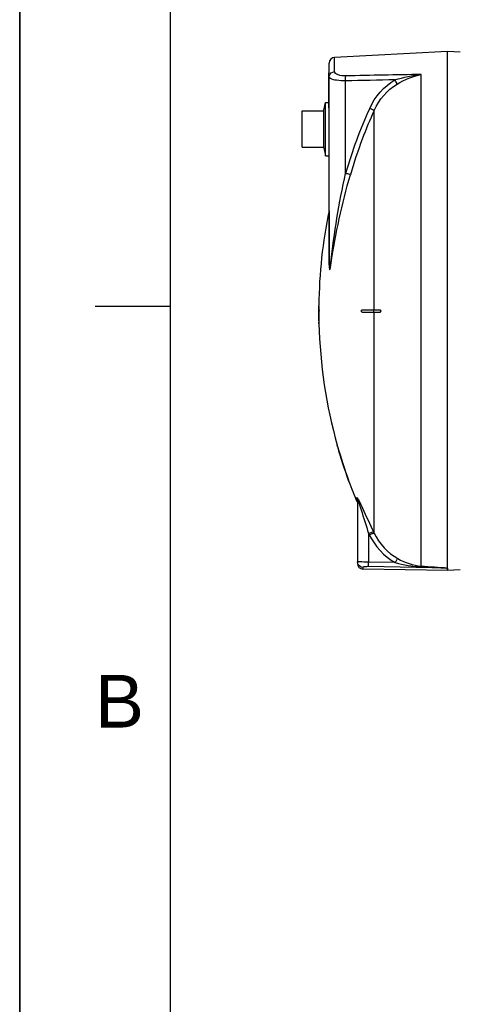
# Model space of a CAD drawing. Header units: millimetres. Extents: x 0 to 297, y 0 to 210.
# Tile 13 of 32: x 0 to 29, y 111 to 177. Entities that reach past the tile are written whole.
import ezdxf

# ---------------------------------------------------------------- set-up
doc = ezdxf.new("R2010")
doc.units = ezdxf.units.MM
doc.header["$LTSCALE"] = 16.335
doc.layers.get('0').update_dxf_attribs({"linetype": 'CONTINUOUS'})
doc.layers.add('08_SURFACES', color=7, linetype='CONTINUOUS')
doc.layers.add('AXES_REF', color=7, linetype='CONTINUOUS')
doc.styles.add('TEXTSTYLE_2', font='arial.ttf')

# ---------------------------------------------------------------- blocks, each defined once
blk = doc.blocks.new('MARGEA4_BL0', base_point=(148.514, 105.014))
at = {"color": 7, "linetype": 'Continuous'}
for p, q in [((0.014, 0.014), (0.014, 210.014)), ((0.014, 0.014), (0.014, 210.014)), ((0.014, 210.014), (0.014, 0.014)), ((10.014, 200.014), (10.014, 10.014)), ((5.014, 157.514), (10.014, 157.514))]:
    blk.add_line(p, q, dxfattribs=at)
at = {"color": 2, "linetype": 'Continuous', "style": 'TEXTSTYLE_2', "oblique": 0.00002}
blk.add_text('B', height=3.5, dxfattribs=at).set_placement((5.014, 129.514))

msp = doc.modelspace()

# ---------------------------------------------------------------- linework, layer by layer
at = {"color": 7, "linetype": 'Continuous'}
for p, q in [((0, 0), (0, 210)), ((28.468, 174.45), (20.949, 174.056)), ((28.468, 140.114), (28.468, 174.45)), ((29.321, 174.406), (28.468, 174.45)), ((20.593, 160.298), (20.593, 173.682)), ((20.563, 170.7), (20.563, 173.025)), ((20.593, 173.025), (20.563, 173.025)), ((18.793, 168.095), (18.793, 170.495)), ((20.233, 168.049), (20.233, 170.542)), ((22.468, 144.663), (22.468, 140.423)), ((28.468, 140.112), (28.468, 140.114)), ((28.468, 139.95), (28.468, 140.112)), ((28.462, 139.95), (22.837, 140.048)), ((29.321, 139.995), (28.468, 139.95))]:
    msp.add_line(p, q, dxfattribs=at)
at = {"color": 9, "linetype": 'Continuous'}
for p, q in [((20.949, 173.109), (20.949, 174.056)), ((20.593, 172.95), (20.563, 172.95)), ((26.724, 140.247), (26.724, 172.925)), ((21.689, 166.346), (21.689, 172.497)), ((20.586, 163.868), (20.586, 160.263)), ((22.439, 144.529), (22.439, 144.804)), ((23.218, 142.412), (23.218, 140.513)), ((23.218, 142.412), (23.257, 142.333)), ((23.552, 142.514), (23.59, 142.436)), ((22.837, 140.162), (22.837, 140.048)), ((28.462, 140.112), (23.212, 140.207)), ((24.991, 140.481), (23.218, 140.513)), ((28.462, 140.112), (28.462, 139.95)), ((28.462, 140.112), (28.468, 140.112))]:
    msp.add_line(p, q, dxfattribs=at)
msp.add_lwpolyline([(20.586, 160.263), (20.587, 160.267), (20.589, 160.271), (20.59, 160.275), (20.591, 160.279), (20.592, 160.283), (20.592, 160.287), (20.593, 160.29), (20.593, 160.294), (20.593, 160.298)], dxfattribs=at)
at = {"color": 7, "linetype": 'Continuous'}
for centre, start, end in [((20.968, 173.682), 93, 180), ((22.843, 140.423), 180, 269)]:
    msp.add_arc(centre, 0.375, start, end, dxfattribs=at)
at = {"color": 9, "linetype": 'Continuous'}
for centre, radius, start, end in [((52.26, 157.488), 31.829, 155.53369, 163.84053), ((52.207, 157.511), 31.442, 155.529, 159.29625), ((52.204, 157.512), 31.438, 159.2976, 163.84532), ((19.413, 143.063), 3.512, 27.08206, 27.65185), ((22.843, 140.536), 0.375, 187.51647, 194.89106), ((22.84, 140.535), 0.372, 194.88502, 200.32787)]:
    msp.add_arc(centre, radius, start, end, dxfattribs=at)
for points, knots in [([(20.593, 172.756), (20.593, 172.771), (20.595, 172.801), (20.601, 172.83), (20.605, 172.844)], [0, 0, 0, 0, 0.498517, 1, 1, 1, 1]), ([(21.702, 172.827), (21.517, 172.823), (21.259, 172.834), (20.949, 173.015), (20.949, 173.109)], [0, 0, 0, 0, 0.661618, 1, 1, 1, 1]), ([(21.689, 172.497), (21.688, 172.532), (21.688, 172.642), (21.688, 172.753), (21.702, 172.827)], [0, 0, 0, 0, 0.315006, 1, 1, 1, 1]), ([(21.689, 172.497), (21.485, 172.494), (21.146, 172.514), (20.803, 172.583), (20.684, 172.65)], [0, 0, 0, 0, 0.598533, 1, 1, 1, 1]), ([(25.115, 172.284), (25.108, 172.299), (25.063, 172.395), (25.011, 172.487), (24.967, 172.564)], [0, 0, 0, 0, 0.163359, 1, 1, 1, 1]), ([(23.59, 170.535), (23.577, 170.54), (23.476, 170.585), (23.376, 170.631), (23.289, 170.67)], [0, 0, 0, 0, 0.130533, 1, 1, 1, 1]), ([(20.694, 160.401), (20.822, 161.394), (21.081, 163.388), (21.471, 165.361), (21.689, 166.346)], [0, 0, 0, 0, 0.497988, 1, 1, 1, 1]), ([(20.719, 160.39), (20.884, 161.371), (21.223, 163.347), (21.726, 165.29), (22.007, 166.26)], [0, 0, 0, 0, 0.49627, 1, 1, 1, 1]), ([(22.007, 166.26), (21.993, 166.262), (21.886, 166.29), (21.781, 166.32), (21.689, 166.346)], [0, 0, 0, 0, 0.130961, 1, 1, 1, 1]), ([(20.586, 160.263), (20.586, 160.155), (20.631, 159.682), (20.694, 160.239), (20.719, 160.39)], [0, 0, 0, 0, 0.415146, 1, 1, 1, 1]), ([(20.593, 160.298), (20.593, 160.189), (20.628, 159.718), (20.675, 160.257), (20.694, 160.401)], [0, 0, 0, 0, 0.430424, 1, 1, 1, 1]), ([(22.439, 144.804), (22.44, 144.827), (22.504, 144.739), (22.513, 144.714), (22.524, 144.693)], [0, 0, 0, 0, 0.486794, 1, 1, 1, 1]), ([(22.468, 144.663), (22.468, 144.669), (22.487, 144.727), (22.515, 144.602), (22.53, 144.561)], [0, 0, 0, 0, 0.117072, 1, 1, 1, 1]), ([(22.54, 144.662), (22.547, 144.648), (22.561, 144.619), (22.575, 144.591), (22.583, 144.576)], [0, 0, 0, 0, 0.486952, 1, 1, 1, 1]), ([(22.53, 144.561), (22.534, 144.551), (22.542, 144.53), (22.549, 144.51), (22.553, 144.499)], [0, 0, 0, 0, 0.49417, 1, 1, 1, 1]), ([(22.553, 144.499), (22.612, 144.331), (22.832, 143.634), (23.05, 142.937), (23.218, 142.412)], [0, 0, 0, 0, 0.244747, 1, 1, 1, 1]), ([(22.583, 144.576), (22.662, 144.414), (22.981, 143.725), (23.301, 143.036), (23.552, 142.514)], [0, 0, 0, 0, 0.237846, 1, 1, 1, 1]), ([(23.218, 142.412), (23.289, 142.445), (23.39, 142.476), (23.518, 142.534), (23.552, 142.514)], [0, 0, 0, 0, 0.665943, 1, 1, 1, 1]), ([(23.257, 142.333), (23.327, 142.366), (23.428, 142.397), (23.556, 142.456), (23.59, 142.436)], [0, 0, 0, 0, 0.666101, 1, 1, 1, 1]), ([(24.991, 140.481), (25.025, 140.541), (25.083, 140.626), (25.136, 140.722), (25.166, 140.742)], [0, 0, 0, 0, 0.658848, 1, 1, 1, 1]), ([(22.494, 140.53), (22.487, 140.53), (22.481, 140.532), (22.468, 140.533), (22.468, 140.535)], [0, 0, 0, 0, 0.735466, 1, 1, 1, 1]), ([(22.472, 140.487), (22.47, 140.495), (22.469, 140.511), (22.468, 140.527), (22.468, 140.535)], [0, 0, 0, 0, 0.500739, 1, 1, 1, 1]), ([(22.542, 140.526), (22.533, 140.527), (22.517, 140.528), (22.501, 140.529), (22.494, 140.53)], [0, 0, 0, 0, 0.563254, 1, 1, 1, 1]), ([(23.218, 140.513), (23.149, 140.513), (22.924, 140.516), (22.698, 140.518), (22.542, 140.526)], [0, 0, 0, 0, 0.308427, 1, 1, 1, 1]), ([(23.212, 140.207), (23.122, 140.208), (22.995, 140.206), (22.887, 140.186), (22.837, 140.173), (22.837, 140.162)], [0, 0, 0, 0, 0.704902, 0.916021, 1, 1, 1, 1]), ([(23.212, 140.207), (23.212, 140.218), (23.215, 140.32), (23.217, 140.422), (23.218, 140.513)], [0, 0, 0, 0, 0.111817, 1, 1, 1, 1]), ([(26.709, 140.196), (26.711, 140.207), (26.715, 140.224), (26.72, 140.241), (26.724, 140.247)], [0, 0, 0, 0, 0.626702, 1, 1, 1, 1]), ([(26.709, 140.196), (26.856, 140.19), (27.149, 140.177), (27.517, 140.161), (27.809, 140.148), (28.03, 140.139), (28.211, 140.125), (28.358, 140.126), (28.414, 140.113), (28.462, 140.121), (28.462, 140.112)], [0, 0, 0, 0, 0.251198, 0.502279, 0.62773, 0.752922, 0.876199, 0.94849, 0.984226, 1, 1, 1, 1]), ([(26.724, 140.247), (27.018, 140.227), (27.461, 140.203), (28.04, 140.149), (28.331, 140.148), (28.468, 140.114)], [0, 0, 0, 0, 0.506382, 0.758261, 1, 1, 1, 1])]:
    msp.add_open_spline(points, degree=3, knots=knots, dxfattribs=at)
for points in [[(20.605, 172.844), (20.643, 172.984), (20.804, 173.102), (20.949, 173.109)], [(26.724, 172.925), (25.05, 172.894), (23.376, 172.861), (21.702, 172.827)], [(24.967, 172.564), (25.54, 172.735), (26.129, 172.861), (26.724, 172.925)], [(25.115, 172.284), (25.613, 172.575), (26.158, 172.81), (26.724, 172.925)], [(20.684, 172.65), (20.643, 172.673), (20.593, 172.709), (20.593, 172.756)], [(24.967, 172.564), (23.874, 172.542), (22.782, 172.52), (21.689, 172.497)], [(23.289, 170.67), (23.639, 171.438), (24.237, 172.142), (24.967, 172.564)], [(23.59, 170.535), (23.905, 171.241), (24.447, 171.893), (25.115, 172.284)], [(22.468, 144.663), (22.468, 144.711), (22.458, 144.76), (22.439, 144.804)], [(23.257, 142.333), (23.626, 141.572), (24.251, 140.892), (24.991, 140.481)], [(23.59, 142.436), (23.924, 141.741), (24.493, 141.118), (25.166, 140.742)], [(25.166, 140.742), (25.642, 140.476), (26.18, 140.283), (26.724, 140.247)], [(22.837, 140.162), (22.696, 140.165), (22.541, 140.274), (22.492, 140.406)], [(24.991, 140.481), (25.549, 140.321), (26.129, 140.22), (26.709, 140.196)]]:
    msp.add_open_spline(points, degree=3, dxfattribs=at)
at = {"layer": '08_SURFACES', "color": 9, "linetype": 'Continuous'}
for p, q in [((23.59, 157.275), (23.59, 170.535)), ((19.905, 157.5), (19.89, 157.5)), ((23.576, 157.125), (23.576, 157.275)), ((23.59, 142.436), (23.59, 157.125)), ((19.912, 156.45), (19.897, 156.45)), ((21.142, 148.2), (21.157, 148.2)), ((21.869, 145.95), (21.885, 145.95))]:
    msp.add_line(p, q, dxfattribs=at)
at = {"layer": '08_SURFACES', "color": 7, "linetype": 'Continuous'}
for p, q in [((19.889, 157.275), (19.923, 157.275)), ((19.923, 157.125), (19.889, 157.125)), ((19.891, 157.575), (19.89, 157.5)), ((19.906, 157.575), (19.891, 157.575)), ((19.905, 157.5), (19.906, 157.575)), ((22.782, 157.275), (23.987, 157.275)), ((22.782, 157.125), (23.987, 157.125)), ((19.897, 156.45), (19.899, 156.375)), ((19.914, 156.375), (19.912, 156.45)), ((19.914, 156.375), (19.899, 156.375)), ((21.121, 148.275), (21.122, 148.269)), ((21.136, 148.275), (21.121, 148.275)), ((21.122, 148.27), (21.123, 148.265)), ((21.122, 148.269), (21.135, 148.226)), ((21.135, 148.226), (21.142, 148.2)), ((21.136, 148.275), (21.136, 148.275)), ((21.157, 148.2), (21.136, 148.275)), ((21.138, 148.27), (21.137, 148.273)), ((21.869, 145.95), (21.896, 145.875)), ((21.889, 145.94), (21.885, 145.95)), ((21.889, 145.94), (21.885, 145.95)), ((21.912, 145.875), (21.889, 145.94)), ((21.896, 145.921), (21.889, 145.94)), ((21.912, 145.875), (21.896, 145.875))]:
    msp.add_line(p, q, dxfattribs=at)
for points in [[(21.125, 148.258), (21.128, 148.249), (21.131, 148.238), (21.134, 148.226)], [(21.134, 148.226), (21.138, 148.214), (21.142, 148.2)], [(21.157, 148.2), (21.155, 148.21), (21.152, 148.22), (21.149, 148.229)], [(21.869, 145.95), (21.874, 145.937), (21.879, 145.924), (21.883, 145.912), (21.887, 145.901), (21.89, 145.892)], [(21.893, 145.885), (21.895, 145.879), (21.896, 145.876), (21.896, 145.875)]]:
    msp.add_lwpolyline(points, dxfattribs=at)
for radius, start, end in [(32.925, 168.31597, 179.34741), (32.94, 179.78257, 180.13052), (32.94, 179.47817, 179.86954), (32.94, 180.13046, 181.30466), (32.925, 179.47793, 179.86949), (32.925, 180.13051, 181.30526), (32.925, 181.43581, 195.72798), (32.94, 195.85625, 199.97017), (32.925, 195.86366, 199.97966), (32.925, 200.11854, 202.63535)]:
    msp.add_arc((52.828, 157.2), radius, start, end, dxfattribs=at)
for points, knots in [([(19.908, 157.275), (19.933, 157.275), (19.888, 157.2), (19.933, 157.125), (19.908, 157.125)], [0, 0, 0, 0, 0.500104, 1, 1, 1, 1]), ([(19.923, 157.125), (19.928, 157.125), (19.919, 157.152), (19.925, 157.163), (19.925, 157.174)], [0, 0, 0, 0, 0.3171, 1, 1, 1, 1]), ([(19.925, 157.174), (19.925, 157.187), (19.929, 157.227), (19.924, 157.207), (19.924, 157.205)], [0, 0, 0, 0, 0.827981, 1, 1, 1, 1]), ([(23.968, 157.275), (23.998, 157.275), (24.055, 157.205), (24.001, 157.125), (23.968, 157.125)], [0, 0, 0, 0, 0.472816, 1, 1, 1, 1]), ([(23.987, 157.125), (23.992, 157.125), (24.004, 157.128), (24.014, 157.133), (24.019, 157.137)], [0, 0, 0, 0, 0.468451, 1, 1, 1, 1])]:
    msp.add_open_spline(points, degree=3, knots=knots, dxfattribs=at)
for points in [[(22.782, 157.125), (22.732, 157.125), (22.732, 157.275), (22.782, 157.275)], [(24.019, 157.137), (24.058, 157.164), (24.034, 157.275), (23.987, 157.275)]]:
    msp.add_open_spline(points, degree=3, dxfattribs=at)
at = {"layer": 'AXES_REF', "color": 7, "linetype": 'Continuous'}
for p, q in [((20.233, 170.542), (20.35, 171.067)), ((20.35, 167.523), (20.35, 171.067)), ((20.35, 171.067), (20.563, 171.067)), ((18.793, 170.495), (20.233, 170.495)), ((18.793, 168.095), (20.233, 168.095)), ((20.233, 168.049), (20.35, 167.523)), ((20.35, 167.523), (20.593, 167.523))]:
    msp.add_line(p, q, dxfattribs=at)

# ---------------------------------------------------------------- block references
at = {"color": 2, "linetype": 'Continuous'}
msp.add_blockref('MARGEA4_BL0', (148.514, 105.014), dxfattribs=at)

doc.saveas('drawing.dxf')
